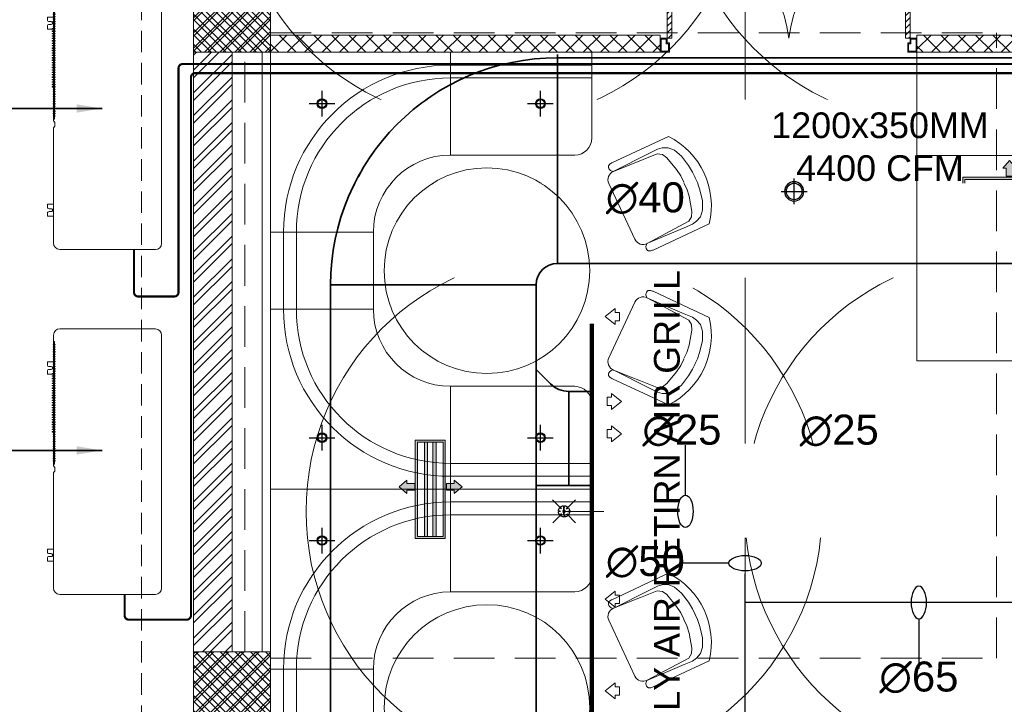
# Model space of a CAD drawing. Header units: inches. Extents: x 105152 to 158499, y 12149 to 30915.
# Tile 146 of 256: x 126132 to 126361, y 21279 to 21439. Entities that reach past the tile are written whole.
import ezdxf

# ---------------------------------------------------------------- set-up
doc = ezdxf.new("R2010")
doc.units = ezdxf.units.IN
doc.header["$MEASUREMENT"] = 0
doc.header["$PDMODE"] = 34
doc.linetypes.add('HIDDEN', pattern=[0.375, 0.25, -0.125])
doc.layers.add('15w led', color=7, linetype='Continuous', true_color=0xe600e6)
for name, color, linetype, lineweight in [('AC DUCT', 5, 'Continuous', 35), ('AR - PLAN', 251, 'Continuous', 5), ('BEAM', 173, 'Continuous', 5), ('COVERAGE ', 251, 'Continuous', 5), ('FIRE', 1, 'Continuous', 25), ('FIRE TEXT', 7, 'Continuous', 25), ('HVAC SERVICE', 1, 'Continuous', 35), ('HVAC TEXT PP', 104, 'Continuous', 20), ('PD_BRICK WALL_115', 134, 'Continuous', 30), ('PD_COLUMN', 2, 'Continuous', 60), ('PD_DOOR', 42, 'Continuous', 25), ('PD_ELEVATION_03', 80, 'Continuous', 25), ('PD_FURNITURE_LOOSE', 20, 'Continuous', 18), ('PD_HATCH', 45, 'Continuous', 9), ('PP-SPRINKLER PIPE', 1, 'Continuous', 0), ('SAG', 140, 'Continuous', 20), ('SH-SPRINKLAR', 1, 'Continuous', 0)]:
    doc.layers.add(name, color=color, linetype=linetype, lineweight=lineweight)
for name, color, linetype in [('AC REF. PIPE', 1, 'Continuous'), ('PD_DIMENSION', 101, 'Continuous'), ('PD_LIGHTING', 23, 'Continuous'), ('PP-HVAC ODU', 6, 'Continuous'), ('PP-SPRINKLER', 1, 'Continuous')]:
    doc.layers.add(name, color=color, linetype=linetype)
doc.styles.get("Standard").update_dxf_attribs({"font": 'arial.ttf', "height": 6})
doc.styles.add('text Ht 200mm', font='arial.ttf')
doc.dimstyles.new('ISO-10', dxfattribs={"dimtxt": 6, "dimasz": 0.5, "dimexe": 1.25, "dimexo": 0.625, "dimtad": 1, "dimtoh": 1, "dimdec": 1, "dimlunit": 4, "dimtxsty": 'Standard', "dimblk": 'ARCHTICK', "dimcen": 2.5, "dimclrt": 3, "dimadec": 0, "dimazin": 0, "dimtfac": 1, "dimtdec": 1, "dimtmove": 1, "dimatfit": 3, "dimfxl": 1, "dimarcsym": 0})
pattern_1 = [(45, (144327.2833, 25769.4912), (-1.767766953, 1.767766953), []), (135, (144327.2833, 25769.4912), (-1.767766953, -1.767766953), [])]

# ---------------------------------------------------------------- blocks, each defined once
blk = doc.blocks.new('PP-CEILING PENDANT')
at = {"layer": 'COVERAGE ', "color": 8, "lineweight": 5}
blk.add_circle((0, 0), 1700, dxfattribs=at)
at = {"layer": 'SH-SPRINKLAR', "lineweight": -3}
for p, q in [((-16.9, 17), (-75.6, 75.8)), ((17.2, 16.7), (75.4, 75)), ((-24, 0.1), (-37.4, -2.9)), ((-24, 0.8), (-37.3, 3.8)), ((-17.1, 16.7), (-28.7, 24.1)), ((-16.6, 17.3), (-23.9, 28.9)), ((-0.4, 24), (-3.4, 37.3)), ((-1.5, 8.9), (-1.5, 23.9)), ((0.6, 24), (3.5, 37.3)), ((1.5, 8.9), (1.5, 23.9)), ((16.8, 17.2), (24.1, 28.7)), ((17.6, 16.3), (29.1, 23.7)), ((23.9, -0.1), (37.4, 2.9)), ((-17.5, -16.3), (-76.5, -75.3)), ((-17.8, -16.1), (-29.3, -23.4)), ((-17.3, -16.6), (-24.7, -28.2)), ((-1.5, -23.9), (-4.5, -37.2)), ((-1.5, -23.9), (-1.5, -8.9)), ((-0.6, -24), (2.3, -37.4)), ((1.5, -23.9), (1.5, -8.9)), ((15.8, -18), (23.1, -29.5)), ((16.2, -17.7), (74.6, -76.1)), ((16.6, -17.3), (28.2, -24.7)), ((23.9, -1.3), (37.3, -4.2))]:
    blk.add_line(p, q, dxfattribs=at)
for centre, major_axis, start_param, end_param in [((0, 0), (26.5, 26.5), 1.657505, 2.255676), ((0, 0), (-26.5, 26.5), 5.588406, 6.189787), ((0, 0), (0.02, 8.87), 5.497787, 11.780972), ((0, 0), (0.02, 6.56), 5.497787, 11.780972), ((0, 23.4), (1.12, 1.12), 5.863873, 8.273293), ((0, 0), (-26.5, 26.5), 4.798644, 5.40368), ((0, 0), (26.5, 26.5), 5.57395, 6.180955), ((0, 0), (-26.5, 26.5), 0.862204, 1.45951), ((0, 0), (-26.5, 26.5), 1.637496, 2.236801), ((0, -23.4), (1.12, 1.12), 2.722281, 5.131701), ((0, 0), (-26.5, 26.5), 2.418515, 3.021492), ((0, 0), (26.5, 26.5), 4.778634, 5.384791)]:
    blk.add_ellipse(centre, major_axis=major_axis, ratio=1, start_param=start_param, end_param=end_param, dxfattribs=at)
blk = doc.blocks.new('PP-SP ARROW')
at = {"color": 3}
blk.add_line((-31.5, 0), (-128.7, 0), dxfattribs=at)
blk.add_ellipse((0, 0), major_axis=(-31.5, 0), ratio=0.476486, dxfattribs=at)
blk = doc.blocks.new('zw$BF43')
at = {"layer": 'PP-HVAC ODU', "lineweight": 13}
for p, q in [((0, 22.9), (0.4, 372.1)), ((23.3, 395), (444.9, 395)), ((444.9, 395), (450.9, 390.6)), ((450.9, 390.6), (463.4, 390.6)), ((463.4, 390.6), (470, 395)), ((470, 395), (947.5, 395)), ((970.4, 372.1), (970, 22.9)), ((947.1, 0), (22.9, 0))]:
    blk.add_line(p, q, dxfattribs=at)
for points in [[(138.6, 403.8, 1.000274), (149.2, 403.8), (149.2, 411.3, -0.414298), (154.9, 417.1), (166, 417.1), (166, 395), (121.7, 395), (121.7, 417.1), (132.8, 417.1, -0.414214), (138.6, 411.3), (138.6, 403.8)], [(805, 395), (805, 417.1), (816.1, 417.1, -0.414214), (821.8, 411.3), (821.8, 403.8)], [(821.8, 403.8, 1.000274), (832.4, 403.8), (832.4, 411.3, -0.414298), (838.2, 417.1), (849.2, 417.1), (849.2, 395)]]:
    blk.add_lwpolyline(points, format="xyb", dxfattribs=at)
for points in [[(488.7, 389.3), (487, 389.3), (487, 396.2), (488.7, 396.2)], [(497.5, 389.3), (495.9, 389.3), (495.9, 396.2), (497.5, 396.2)], [(506.4, 389.3), (504.7, 389.3), (504.7, 396.2), (506.4, 396.2)], [(515.2, 389.3), (513.6, 389.3), (513.6, 396.2), (515.2, 396.2)], [(524.1, 389.3), (522.4, 389.3), (522.4, 396.2), (524.1, 396.2)], [(532.9, 389.3), (531.3, 389.3), (531.3, 396.2), (532.9, 396.2)], [(541.8, 389.3), (540.1, 389.3), (540.1, 396.2), (541.8, 396.2)], [(550.6, 389.3), (549, 389.3), (549, 396.2), (550.6, 396.2)], [(559.5, 389.3), (557.8, 389.3), (557.8, 396.2), (559.5, 396.2)], [(568.3, 389.3), (566.7, 389.3), (566.7, 396.2), (568.3, 396.2)], [(577.2, 389.3), (575.5, 389.3), (575.5, 396.2), (577.2, 396.2)], [(586, 389.3), (584.4, 389.3), (584.4, 396.2), (586, 396.2)], [(594.9, 389.3), (593.2, 389.3), (593.2, 399.4), (594.9, 399.4)], [(603.7, 389.3), (602.1, 389.3), (602.1, 399.4), (603.7, 399.4)], [(612.6, 389.3), (610.9, 389.3), (610.9, 399.4), (612.6, 399.4)], [(621.4, 389.3), (619.8, 389.3), (619.8, 399.4), (621.4, 399.4)], [(630.3, 389.3), (628.6, 389.3), (628.6, 399.4), (630.3, 399.4)], [(639.1, 389.3), (637.5, 389.3), (637.5, 399.4), (639.1, 399.4)], [(648, 389.3), (646.3, 389.3), (646.3, 399.4), (648, 399.4)], [(656.8, 389.3), (655.2, 389.3), (655.2, 399.4), (656.8, 399.4)], [(665.7, 389.3), (664, 389.3), (664, 399.4), (665.7, 399.4)], [(674.5, 389.3), (672.9, 389.3), (672.9, 399.4), (674.5, 399.4)], [(683.4, 389.3), (681.7, 389.3), (681.7, 399.4), (683.4, 399.4)], [(692.3, 389.3), (690.6, 389.3), (690.6, 399.4), (692.3, 399.4)], [(701.1, 389.3), (699.4, 389.3), (699.4, 399.4), (701.1, 399.4)], [(710, 389.3), (708.3, 389.3), (708.3, 399.4), (710, 399.4)], [(718.8, 389.3), (717.1, 389.3), (717.1, 399.4), (718.8, 399.4)], [(727.7, 389.3), (726, 389.3), (726, 399.4), (727.7, 399.4)], [(736.5, 389.3), (734.8, 389.3), (734.8, 399.4), (736.5, 399.4)], [(745.4, 389.3), (743.7, 389.3), (743.7, 399.4), (745.4, 399.4)], [(754.2, 389.3), (752.5, 389.3), (752.5, 399.4), (754.2, 399.4)], [(763.1, 389.3), (761.4, 389.3), (761.4, 399.4), (763.1, 399.4)], [(771.9, 389.3), (770.2, 389.3), (770.2, 399.4), (771.9, 399.4)], [(780.8, 389.3), (779.1, 389.3), (779.1, 399.4), (780.8, 399.4)], [(789.6, 389.3), (787.9, 389.3), (787.9, 399.4), (789.6, 399.4)], [(798.5, 389.3), (796.8, 389.3), (796.8, 399.4), (798.5, 399.4)], [(807.3, 389.3), (805.6, 389.3), (805.6, 399.4), (807.3, 399.4)], [(816.2, 389.3), (814.5, 389.3), (814.5, 396.2), (816.2, 396.2)], [(825, 389.3), (823.3, 389.3), (823.3, 396.2), (825, 396.2)], [(833.9, 389.3), (832.2, 389.3), (832.2, 396.2), (833.9, 396.2)], [(842.7, 389.3), (841, 389.3), (841, 396.2), (842.7, 396.2)], [(851.6, 389.3), (849.9, 389.3), (849.9, 396.2), (851.6, 396.2)], [(860.4, 389.3), (858.8, 389.3), (858.8, 396.2), (860.4, 396.2)], [(869.3, 389.3), (867.6, 389.3), (867.6, 396.2), (869.3, 396.2)], [(878.1, 389.3), (876.5, 389.3), (876.5, 396.2), (878.1, 396.2)], [(887, 389.3), (885.3, 389.3), (885.3, 396.2), (887, 396.2)], [(895.8, 389.3), (894.1, 389.3), (894.1, 396.2), (895.8, 396.2)], [(904.7, 389.3), (903, 389.3), (903, 396.2), (904.7, 396.2)], [(913.5, 389.3), (911.9, 389.3), (911.9, 396.2), (913.5, 396.2)]]:
    blk.add_lwpolyline(points, close=True, dxfattribs=at)
blk.add_lwpolyline([(923.3, 391.5), (477.2, 391.5, -0.994454), (477.2, 393.8), (923.3, 393.8, -0.993678)], format="xyb", close=True, dxfattribs=at)
for centre, start, end in [((23.3, 372.1), 90, 179.857), ((947.5, 372.1), 0, 90), ((22.9, 22.9), 180, 270), ((947.1, 22.9), 270, 0)]:
    blk.add_arc(centre, 22.9, start, end, dxfattribs=at)
blk = doc.blocks.new('_ArchTick')
at = {"color": 0, "linetype": 'ByBlock', "const_width": 0.15}
blk.add_lwpolyline([(-0.5, -0.5), (0.5, 0.5)], dxfattribs=at)
blk = doc.blocks.new('zw$AA05')
at = {"layer": 'SAG'}
for p, q in [((-2.44, 0), (-1.23, 1.03)), ((-2.44, 0), (-1.23, -1.03)), ((-1.23, 1.03), (-1.23, 0.5)), ((-1.23, 0.5), (0, 0.5)), ((0, 0.5), (0, 0)), ((0, -0.5), (0, 0)), ((-1.23, -1.03), (-1.23, -0.5)), ((-1.23, -0.5), (0, -0.5))]:
    blk.add_line(p, q, dxfattribs=at)
blk = doc.blocks.new('zw$8A54')
at = {"layer": 'SAG'}
h = blk.add_hatch(color=256, dxfattribs=at)
h.dxf.hatch_style = 1
h.paths.add_polyline_path([(-4.13, 11.5), (-4.13, -11.5), (2.87, -11.5), (2.87, 11.5)])
h.paths.add_polyline_path([(-3.63, 11), (-3.63, -11), (2.37, -11), (2.37, 11)], flags=16)
h = blk.add_hatch(color=256, dxfattribs=at)
h.dxf.hatch_style = 1
h.paths.add_polyline_path([(-0.01, -11), (-0.01, 11), (0.74, 11), (0.74, -11)])
h.paths.add_polyline_path([(-2.01, -11), (-2.01, 11), (-1.25, 11), (-1.25, -11)])
h = blk.add_hatch(color=256, dxfattribs=at)
h.dxf.hatch_style = 1
h.paths.add_polyline_path([(-7.91, 0.6), (-6.1, -0.94), (-6.1, -0.14), (-4.26, -0.14), (-4.26, 0.6), (-4.26, 1.35), (-6.1, 1.35), (-6.1, 2.14)])
h = blk.add_hatch(color=256, dxfattribs=at)
h.dxf.hatch_style = 1
h.paths.add_polyline_path([(3.13, 1.35), (3.13, 0.6), (3.13, -0.14), (4.97, -0.14), (4.97, -0.94), (6.78, 0.6), (4.97, 2.14), (4.97, 1.35)])
at = {"color": 1}
for points in [[(-4.13, 11.5), (2.87, 11.5), (2.87, -11.5), (-4.13, -11.5)], [(2.37, -11), (-3.63, -11), (-3.63, 11), (2.37, 11)], [(-2.01, 11), (-1.25, 11), (-1.25, -11), (-2.01, -11)], [(0.74, 11), (0, 11), (0, -11), (0.74, -11)]]:
    blk.add_lwpolyline(points, close=True, dxfattribs=at)
for points in [[(-2.01, 11), (-1.25, 11), (-1.25, -11), (-2.01, -11)], [(-0.01, 11), (0.74, 11), (0.74, -11), (-0.01, -11)]]:
    blk.add_lwpolyline(points, close=True)
at = {"layer": 'SAG'}
for points in [[(-4.13, 11.5), (2.87, 11.5), (2.87, -11.5), (-4.13, -11.5)], [(-3.63, 11), (2.37, 11), (2.37, -11), (-3.63, -11)]]:
    blk.add_lwpolyline(points, close=True, dxfattribs=at)
for points in [[(-2.12, -11), (-3.63, -11), (-3.63, 11), (-2.12, 11)], [(-1.22, 11), (0, 11)], [(1.1, 11), (2.37, 11), (2.37, -11), (1.1, -11)], [(0, -11), (-1.22, -11)]]:
    blk.add_lwpolyline(points, dxfattribs=at)
at = {"layer": 'SAG', "yscale": 1.5, "zscale": 1.5}
for p, xscale in [((-4.26, 0.6), 1.5), ((3.13, 0.6), -1.5)]:
    blk.add_blockref('zw$AA05', p, dxfattribs=dict(at, xscale=xscale))
blk = doc.blocks.new('zw$C36')
at = {"layer": 'SAG'}
for p, q in [((-2.24, 0), (-0.7, 1.24)), ((-2.24, 0), (-0.7, -1.24)), ((-2.24, 0), (-0.7, -1.24)), ((-0.7, 1.24), (-0.7, 0.65)), ((-0.7, 0.65), (0, 0.65)), ((0, 0.65), (0, 0)), ((0, -0.65), (0, 0)), ((-0.7, -1.24), (-0.7, -0.65)), ((-0.7, -0.65), (0, -0.65))]:
    blk.add_line(p, q, dxfattribs=at)
blk = doc.blocks.new('ight 18w')
at = {"lineweight": 25}
for p, q in [((0, 6), (0, -6)), ((6, 0), (-6, 0))]:
    blk.add_line(p, q, dxfattribs=at)
for radius in [4.5, 3.75]:
    blk.add_circle((0, 0), radius, dxfattribs=at)
blk = doc.blocks.new('GFHFGSDF')
at = {"lineweight": 25}
for p, q in [((0, -3), (0, 3)), ((-3, 0), (3, 0))]:
    blk.add_line(p, q, dxfattribs=at)
for radius in [1.12, 0.938]:
    blk.add_circle((0, 0), radius, dxfattribs=at)
blk = doc.blocks.new('FF. ELE')
at = {"layer": '15w led', "color": 2, "xscale": -0.5, "yscale": 0.5, "zscale": 0.5, "rotation": 89.99999999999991}
blk.add_blockref('ight 18w', (110.25, 714), dxfattribs=at)
at = {"layer": 'PD_LIGHTING', "color": 2}
for p in [(0, 734.5), (51, 734.5), (0, 656.5), (51, 656.5), (0, 632.5), (51, 632.5)]:
    blk.add_blockref('GFHFGSDF', p, dxfattribs=at)
blk = doc.blocks.new('door')
at = {"lineweight": 5}
h = blk.add_hatch(dxfattribs=at)
h.set_pattern_fill('ANSI31', color=251, scale=10, style=0)
h.set_pattern_definition([(45, (10752.127, -6120.4824), (-0.883883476, 0.883883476), [])])
edge = h.paths.add_edge_path()
edge.add_arc((-14403.84, -18781.42), 31.42, 180, 182.3452)
edge.add_line((-14435.23, -18782.7), (-14403.84, -18782.7))
edge.add_line((-14403.84, -18782.7), (-14403.84, -18781.42))
edge.add_line((-14403.84, -18781.42), (-14435.26, -18781.42))
h = blk.add_hatch(dxfattribs=at)
h.set_pattern_fill('ANSI31', color=251, scale=10, style=0)
h.set_pattern_definition([(45, (10752.127, -6123.4768), (-0.883883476, 0.883883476), [])])
edge = h.paths.add_edge_path()
edge.add_arc((-14403.84, -18848.7), 31.42, 177.6548, 180, ccw=False)
edge.add_line((-14435.23, -18847.41), (-14403.84, -18847.41))
edge.add_line((-14403.84, -18847.41), (-14403.84, -18848.7))
edge.add_line((-14403.84, -18848.7), (-14435.26, -18848.7))
at = {"color": 251, "lineweight": 5}
for p, q in [((-14403.84, -18781.42), (-14435.26, -18781.42)), ((-14403.84, -18780.13), (-14403.84, -18782.7)), ((-14403.84, -18782.7), (-14435.23, -18782.7)), ((-14403.84, -18847.41), (-14435.23, -18847.41)), ((-14403.84, -18849.98), (-14403.84, -18847.41)), ((-14403.84, -18848.7), (-14435.26, -18848.7))]:
    blk.add_line(p, q, dxfattribs=at)
for points in [[(-14399.98, -18782.06), (-14399.98, -18779.49), (-14403.84, -18779.49), (-14403.84, -18781.42), (-14402.55, -18781.42), (-14402.55, -18782.06), (-14399.98, -18782.06)], [(-14399.98, -18848.05), (-14399.98, -18850.62), (-14403.84, -18850.62), (-14403.84, -18848.7), (-14402.55, -18848.7), (-14402.55, -18848.05), (-14399.98, -18848.05)]]:
    blk.add_lwpolyline(points, dxfattribs=at)
for points in [[(-14400.24, -18781.8), (-14400.24, -18779.74), (-14403.58, -18779.74), (-14403.58, -18781.16), (-14402.3, -18781.16), (-14402.3, -18781.8)], [(-14400.24, -18848.31), (-14400.24, -18850.37), (-14403.58, -18850.37), (-14403.58, -18848.95), (-14402.3, -18848.95), (-14402.3, -18848.31)]]:
    blk.add_lwpolyline(points, close=True, dxfattribs=at)
for centre, radius, start, end in [((-14399.51, -18779.61), 35.79, 182.8848, 263.0539), ((-14399.87, -18850.35), 35.42, 96.4258, 177.3294)]:
    blk.add_arc(centre, radius, start, end, dxfattribs=at)
blk = doc.blocks.new('A$C57124B3B')
at = {"color": 251, "lineweight": 5}
for p, q in [((664.8, 108.7), (664.8, 505.8)), ((45.6, 504.4), (45.6, 108.7))]:
    blk.add_line(p, q, dxfattribs=at)
blk.add_lwpolyline([(353.4, 143.9), (309.5, 143.9), (260.3, 150.9), (165.5, 175.5), (135.6, 193), (116.3, 221.1), (100.2, 522.3, -0.429937), (157.5, 582.7), (552.9, 582.7, -0.429937), (610.2, 522.3), (594.1, 221.1), (574.7, 193), (544.9, 175.5), (450, 150.9), (400.9, 143.9), (356.9, 143.9)], format="xyb", dxfattribs=at)
for points in [[(100.1, 525.3), (95.1, 530.4), (90.5, 534.4), (86, 537.4), (81.9, 539.5), (78.1, 540.8), (74.6, 541.6), (71.3, 541.8), (68.3, 541.7), (65.6, 541.4), (63.1, 540.9), (60.9, 540.1), (58.9, 539.2), (57, 538), (55.4, 536.7), (53.9, 535.2), (52.5, 533.5), (51.2, 531.6), (50.1, 529.3), (49, 526.2), (47.9, 521.9), (47, 516.3), (46.1, 509.1), (45.8, 505.8)], [(100.1, 525.3), (91.7, 265), (90, 207.1), (95.2, 175.5), (111, 140.4), (142.7, 110.5), (197.1, 85.9), (269.1, 70.1), (318.3, 64.9), (356.9, 64.9)], [(610.4, 525.3), (618.8, 265), (620.6, 207.1), (615.3, 175.5), (599.5, 140.4), (567.9, 110.5), (513.4, 85.9), (441.4, 70.1), (392.2, 64.9), (353.6, 64.9)], [(610.4, 525.3), (615.4, 530.4), (620.1, 534.4), (624.5, 537.4), (628.6, 539.5), (632.4, 540.8), (636, 541.6), (639.2, 541.8), (642.2, 541.7), (644.9, 541.4), (647.4, 540.9), (649.6, 540.1), (651.7, 539.2), (653.5, 538), (655.1, 536.7), (656.6, 535.2), (658, 533.5), (659.3, 531.6), (660.5, 529.3), (661.5, 526.2), (662.6, 521.9), (663.5, 516.3), (664.4, 509.1), (664.8, 505.8)]]:
    blk.add_lwpolyline(points, dxfattribs=at)
blk.add_arc((355.2, 498.7), 498, 231.56297, 308.43703, dxfattribs=at)
blk = doc.blocks.new('FIXEDSEATING012')
at = {"color": 251, "lineweight": 5}
for p, q in [((0, 0), (0, -102)), ((75, 0), (0, 0)), ((42, -24), (42, 0)), ((75, -3), (75, 0)), ((75, -3), (42, -3)), ((75, -20), (75, -3)), ((42, -6), (75, -6)), ((42, -24), (71, -24)), ((24, -42), (0, -42)), ((3, -42), (3, -60)), ((6, -42), (6, -60)), ((24, -42), (24, -60)), ((24, -60), (0, -60)), ((42, -78), (71, -78)), ((42, -78), (42, -102)), ((75, -102), (75, -82)), ((42, -96), (75, -96)), ((75, -99), (42, -99)), ((75, -102), (0, -102))]:
    blk.add_line(p, q, dxfattribs=at)
blk.add_circle((50.51, -51), 24, dxfattribs=at)
for centre, radius, start, end in [((42, -42), 39, 90, 180), ((42, -42), 36, 90, 180), ((71, -20), 4, 270, 0), ((42, -42), 18, 90, 180), ((42, -60), 39, 180, 270), ((42, -60), 36, 180, 270), ((42, -60), 18, 180, 270), ((71, -82), 4, 0, 90)]:
    blk.add_arc(centre, radius, start, end, dxfattribs=at)
at = {"color": 251, "extrusion": (0, 0, -1), "yscale": 0.03640297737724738, "zscale": -0.03640297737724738}
for p, xscale, rotation in [((-95.77, -16.47), 0.03640297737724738, 245), ((-95.77, -85.53), -0.03640297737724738, 295)]:
    blk.add_blockref('A$C57124B3B', p, dxfattribs=dict(at, xscale=xscale, rotation=rotation))
blk = doc.blocks.new('*D642')
at = {"layer": 'Defpoints', "color": 0}
for p in [(-1107, -9), (-1128.13, -939), (-1107, -939)]:
    blk.add_point(p, dxfattribs=at)
at = {"layer": 'PD_DIMENSION', "color": 0, "linetype": 'HIDDEN', "lineweight": -2, "ltscale": 20}
for p, q in [((-1107.62, -9), (-1129.38, -9)), ((-1128.13, -9), (-1128.13, -939)), ((-1107.62, -939), (-1129.38, -939))]:
    blk.add_line(p, q, dxfattribs=at)
at = {"layer": 'PD_DIMENSION', "color": 0, "lineweight": -2, "xscale": 0.5, "yscale": 0.5, "zscale": 0.5}
for p, rotation in [((-1128.13, -9), 90), ((-1128.13, -939), 270)]:
    blk.add_blockref('_ArchTick', p, dxfattribs=dict(at, rotation=rotation))
at = {"layer": 'PD_DIMENSION', "color": 3, "lineweight": 5, "insert": (-1131.82, -474), "char_height": 6, "attachment_point": 5, "rotation": 90}
blk.add_mtext('77\'-6"', dxfattribs=at)
blk = doc.blocks.new('columns2')
at = {"layer": 'PD_HATCH', "lineweight": 5}
h = blk.add_hatch(dxfattribs=at)
h.set_pattern_fill('ANSI37', color=173, scale=20)
h.paths.add_polyline_path([(387, -250), (387, -268), (369, -268), (369, -250)])
h.paths.add_polyline_path([(18, 0), (18, -15), (0, -15), (0, 0)])
h.paths.add_polyline_path([(18, -828), (18, -813), (0, -813), (0, -828)])
h.paths.add_polyline_path([(201, -870), (186, -870), (186, -888), (201, -888)])
h.paths.add_polyline_path([(570, -870), (555, -870), (555, -888), (570, -888)])
h.paths.add_polyline_path([(754.5, -870), (739.5, -870), (739.5, -888), (754.5, -888)])
h.paths.add_polyline_path([(934.5, -870), (919.5, -870), (919.5, -888), (934.5, -888)])
h.paths.add_polyline_path([(385.5, -870), (370.5, -870), (370.5, -888), (385.5, -888)])
h.paths.add_polyline_path([(201, 42), (186, 42), (186, 60), (201, 60)])
h.paths.add_polyline_path([(387, -578), (387, -560), (369, -560), (369, -578)])
h.paths.add_polyline_path([(1116, -731.5), (1116, -716.5), (1098, -716.5), (1098, -731.5)])
h.paths.add_polyline_path([(1116, -111.5), (1116, -96.5), (1098, -96.5), (1098, -111.5)])
h.paths.add_polyline_path([(1116, -561.5), (1116, -576.5), (1098, -576.5), (1098, -561.5)])
h.paths.add_polyline_path([(1116, -251.5), (1116, -266.5), (1098, -266.5), (1098, -251.5)])
h.paths.add_polyline_path([(0, -731.5), (0, -716.5), (18, -716.5), (18, -731.5)])
h.paths.add_polyline_path([(0, -111.5), (0, -96.5), (18, -96.5), (18, -111.5)])
h.paths.add_polyline_path([(0, -406.5), (0, -421.5), (18, -421.5), (18, -406.5)])
h.paths.add_polyline_path([(0, -561.5), (0, -576.5), (18, -576.5), (18, -561.5)])
h.paths.add_polyline_path([(0, -251.5), (0, -266.5), (18, -266.5), (18, -251.5)])
h.paths.add_polyline_path([(993, -111.5), (993, -99.5), (984, -99.5), (984, -111.5)])
h.paths.add_polyline_path([(993, -189.5), (993, -201.5), (984, -201.5), (984, -189.5)])
h.paths.add_polyline_path([(903, -111.5), (903, -99.5), (912, -99.5), (912, -111.5)])
h.paths.add_polyline_path([(903, -189.5), (903, -201.5), (912, -201.5), (912, -189.5)])
h.paths.add_polyline_path([(75, -870), (60, -870), (60, -888), (75, -888)])
h.paths.add_polyline_path([(1116, -870), (1101, -870), (1101, -888), (1116, -888)])
h.paths.add_polyline_path([(75, 42), (60, 42), (60, 60), (75, 60)])
h.paths.add_polyline_path([(570, 42), (555, 42), (555, 60), (570, 60)])
h.paths.add_polyline_path([(754.5, 42), (739.5, 42), (739.5, 60), (754.5, 60)])
h.paths.add_polyline_path([(934.5, 42), (919.5, 42), (919.5, 60), (934.5, 60)])
h.paths.add_polyline_path([(385.5, 42), (370.5, 42), (370.5, 60), (385.5, 60)])
h.paths.add_polyline_path([(1116, 42), (1101, 42), (1101, 60), (1116, 60)])
h.paths.add_polyline_path([(738, -250), (738, -268), (756, -268), (756, -250)])
h.paths.add_polyline_path([(756, -578), (756, -560), (738, -560), (738, -578)])
at = {"layer": 'PD_COLUMN', "color": 173, "lineweight": 5}
for points in [[(0, -111.5), (0, -96.5), (18, -96.5), (18, -111.5)], [(0, -251.5), (0, -266.5), (18, -266.5), (18, -251.5)]]:
    blk.add_lwpolyline(points, close=True, dxfattribs=at)
at = {"layer": 'PD_HATCH', "color": 173, "linetype": 'HIDDEN', "lineweight": 5, "ltscale": 38}
for p, q in [((18, -107), (187.5, -107)), ((187.5, -253), (187.5, -107)), ((0, -251.5), (0, -111.5)), ((12, -251.5), (12, -111.5)), ((18, -253), (187.5, -253))]:
    blk.add_line(p, q, dxfattribs=at)
blk = doc.blocks.new('HVAC SERVICE')
at = {"layer": 'AC DUCT'}
for p, q in [((85.14, -172.79), (205.51, -172.79)), ((32.01, -225.79), (32.01, -414.25)), ((80.01, -225.79), (32.01, -225.79)), ((80.01, -225.79), (80.01, -414.25)), ((83.38, -248.93), (80.01, -245.56)), ((87.62, -250.69), (93, -250.69)), ((87.62, -250.69), (87.62, -272.69)), ((93, -272.69), (93, -250.69)), ((80.01, -272.69), (93, -272.69))]:
    blk.add_line(p, q, dxfattribs=at)
blk.add_arc((87.62, -244.69), 6, 225, 270, dxfattribs=at)
at = {"layer": 'AC REF. PIPE', "const_width": 0.5, "flags": 128}
blk.add_lwpolyline([(338.78, -391.54), (338.78, -362.67, -0.456362), (342.81, -357.67), (361.81, -357.67, 0.414214), (366.81, -352.67), (366.81, -295.7), (366.81, -179.24, 0.414214), (361.81, -174.24), (-2.51, -174.24, 0.414214), (-3.51, -175.24), (-3.51, -227.53, -0.414214), (-4.51, -228.53), (-12.91, -228.53, -0.414214), (-13.91, -227.53), (-13.91, -217.56)], format="xyb", dxfattribs=at)
at = {"layer": 'AC REF. PIPE', "flags": 128}
blk.add_lwpolyline([(-16.1, -298.09, 0.5, 0.5, 0), (-16.1, -302.98, 0.5, 0.5, 0.414214), (-15.1, -303.98, 0.5, 0.5, 0), (-1.6, -303.98, 0.5, 0.5, 0.414214), (-0.6, -302.98, 0.5, 0.5, 0), (-0.6, -177.37, 0.5, 0.5, -0.414214), (0.4, -176.37, 0.5, 0.5, 0), (319.24, -176.37, 0.5, 0.543, -0.033601), (319.91, -176.41, 0.5, 0.543, -0.033601)], format="xyseb", dxfattribs=at)
at = {"layer": 'SAG', "const_width": 1}
for points in [[(93, -431.5), (93, -234.87)], [(93, -283.01), (93, -261.01)]]:
    blk.add_lwpolyline(points, dxfattribs=at)
at = {"layer": 'PP-HVAC ODU', "lineweight": 13, "xscale": 0.06393389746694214, "yscale": 0.06393389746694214, "zscale": 0.06393389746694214, "rotation": 90}
for p in [(-7.45, -217.57), (-7.45, -298.1)]:
    blk.add_blockref('zw$BF43', p, dxfattribs=at)
at = {"layer": 'SAG', "yscale": 1.5, "zscale": 1.5}
for p, xscale in [((99.47, -233.22), 1.5), ((96.56, -253.02), -1.5), ((96.56, -260.57), -1.5), ((96.56, -268.09), -1.5), ((99.47, -299.22), 1.5), ((99.47, -320.61), 1.5)]:
    blk.add_blockref('zw$C36', p, dxfattribs=dict(at, xscale=xscale))
at = {"layer": 'SAG'}
blk.add_blockref('zw$8A54', (55.91, -273.56), dxfattribs=at)
at = {"layer": 'HVAC TEXT PP'}
for points in [[(-21.33, -184.63), (-82.48, -184.63)], [(-21.33, -264.47), (-82.48, -264.47)]]:
    blk.add_leader(points, dimstyle='ISO-10', override={"dimasz": 6, "dimtad": 0}, dxfattribs=at)
at = {"layer": 'HVAC TEXT PP', "char_height": 6, "width": 237.4875, "attachment_point": 1, "bg_fill": 2}
for s, insert in [('\\pxqc;1200x350MM\\P4400 CFM ', (41.55, -185.55)), ('\\pxqr;800 CFM \\PF.A.D', (98.87, -265.87))]:
    blk.add_mtext(s, dxfattribs=dict(at, insert=insert))
at = {"layer": 'SAG', "rotation": 90}
blk.add_blockref('zw$8A54', (191.12, -203.56), dxfattribs=at)
at = {"layer": 'HVAC TEXT PP', "insert": (34.07, -205.13), "char_height": 6, "width": 237.4875, "attachment_point": 1, "bg_fill": 2}
blk.add_mtext('\\pxqr;LIQUID 15.8\\PSUCTION :-28.5 ', dxfattribs=at)
at = {"layer": 'AC DUCT'}
for p, q in [((85.01, -220.79), (85.01, -172.06)), ((96.58, -220.79), (85.01, -220.79))]:
    blk.add_line(p, q, dxfattribs=at)
for radius in [53, 5]:
    blk.add_arc((85.01, -225.79), radius, 90, 180, dxfattribs=at)
at = {"layer": 'HVAC TEXT PP', "insert": (107.52, -459.83), "char_height": 6, "width": 237.4875, "attachment_point": 1, "rotation": 90, "bg_fill": 2}
blk.add_mtext('\\pxqr;150 MM WIDE SUPPLY AIR RETIRN AIR GRILL', dxfattribs=at)
at = {"layer": 'AC DUCT'}
blk.add_line((85.14, -220.79), (205.51, -220.79), dxfattribs=at)
blk = doc.blocks.new('FIRST FLOOR PLAN 0')
at = {"layer": 'PD_HATCH', "lineweight": 5}
h = blk.add_hatch(dxfattribs=at)
h.set_pattern_fill('ANSI32', color=251, scale=10)
h.set_pattern_definition([(45, (-1110.15, -834.2493), (-2.65165, 2.65165), []), (45, (-1108.3824, -834.2493), (-2.65165, 2.65165), [])])
h.paths.add_polyline_path([(-1107, -791.5), (-1116, -791.5), (-1116, -873), (-1107, -873)])
h.paths.add_polyline_path([(-745.5, -939), (-915, -939), (-915, -948), (-745.5, -948)])
h.paths.add_polyline_path([(-561, -939), (-730.5, -939), (-730.5, -948), (-561, -948)])
h.paths.add_polyline_path([(-1107, -75), (-1116, -75), (-1116, -156.5), (-1107, -156.5)])
h.paths.add_polyline_path([(-1107, -171.5), (-1116, -171.5), (-1116, -311.5), (-1107, -311.5)])
h.paths.add_polyline_path([(-1107, -326.5), (-1116, -326.5), (-1116, -466.5), (-1107, -466.5)])
h.paths.add_polyline_path([(-1107, -481.5), (-1116, -481.5), (-1116, -621.5), (-1107, -621.5)])
h.paths.add_polyline_path([(-1107, -636.5), (-1116, -636.5), (-1116, -776.5), (-1107, -776.5)])
h.paths.add_polyline_path([(-15, 0), (-181.5, 0), (-181.5, -9), (-15, -9)])
h.paths.add_polyline_path([(-196.5, 0), (-361.5, 0), (-361.5, -9), (-196.5, -9)])
h.paths.add_polyline_path([(-376.5, 0), (-546, 0), (-546, -9), (-376.5, -9)])
h.paths.add_polyline_path([(-561, 0), (-730.5, 0), (-730.5, -9), (-561, -9)])
h.paths.add_polyline_path([(-930, 0), (-1041, 0), (-1041, -9), (-930, -9)])
h.paths.add_polyline_path([(-1056, 0), (-1116, 0), (-1116, -60), (-1107, -60), (-1107, -9), (-1056, -9)])
h.paths.add_polyline_path([(-1107, -888), (-1116, -888), (-1116, -948), (-1056, -948), (-1056, -939), (-1107, -939)])
h.paths.add_polyline_path([(-930, -939), (-1041, -939), (-1041, -948), (-930, -948)])
h.paths.add_polyline_path([(-521.25, -939), (-546, -939), (-546, -948), (-521.25, -948)])
h.paths.add_polyline_path([(-376.5, -939), (-401.25, -939), (-401.25, -948), (-376.5, -948)])
h.paths.add_polyline_path([(-339, -939), (-361.5, -939), (-361.5, -948), (-339, -948)])
h.paths.add_polyline_path([(-196.5, -939), (-219, -939), (-219, -948), (-196.5, -948)])
h.paths.add_polyline_path([(-159, -939), (-181.5, -939), (-181.5, -948), (-159, -948)])
h.paths.add_polyline_path([(-15, -939), (-39, -939), (-39, -948), (-15, -948)])
h.paths.add_polyline_path([(0, -930), (-9, -930)])
h.paths.add_polyline_path([(0, -791.5), (-9, -791.5), (-9, -930), (0, -930)])
h.paths.add_polyline_path([(0, -636.5), (-9, -636.5), (-9, -776.5), (0, -776.5)])
h.paths.add_polyline_path([(0, -326.5), (-9, -326.5), (-9, -621.5), (0, -621.5)])
h.paths.add_polyline_path([(0, -18), (-9, -18), (-9, -156.5), (0, -156.5)])
h.paths.add_polyline_path([(-18, -159.5), (-123, -159.5), (-123, -168.5), (-18, -168.5)])
h.paths.add_polyline_path([(-123, -171.5), (-132, -171.5), (-132, -249.5), (-123, -249.5)])
h.paths.add_polyline_path([(-132, -159.5), (-204, -159.5), (-204, -168.5), (-132, -168.5)])
h.paths.add_polyline_path([(-204, -171.5), (-213, -171.5), (-213, -249.5), (-204, -249.5)])
h.paths.add_polyline_path([(-213, -159.5), (-294, -159.5), (-294, -261.5), (-267, -261.5), (-267, -252.5), (-285, -252.5), (-285, -168.5), (-213, -168.5)])
h.paths.add_polyline_path([(-213, -252.5), (-231, -252.5), (-231, -261.5), (-213, -261.5)], flags=17)
h.paths.add_polyline_path([(-186, -252.5), (-204, -252.5), (-204, -261.5), (-186, -261.5)])
h.paths.add_polyline_path([(-132, -252.5), (-150, -252.5), (-150, -261.5), (-132, -261.5)])
h.paths.add_polyline_path([(-123, -261.5), (-132, -261.5), (-132, -324.5), (-123, -324.5)])
h.paths.add_polyline_path([(0, -310.5), (-9, -310.5), (-9, -311.5), (0, -311.5)])
h.paths.add_polyline_path([(0, -171.5), (-9, -171.5), (-9, -190.5), (0, -190.5)])
h.paths.add_polyline_path([(-878.25, -9), (-878.25, 0), (-915, 0), (-915, -9)])
h.paths.add_polyline_path([(-782.25, 0), (-782.25, -9), (-745.5, -9), (-745.5, 0)])
h = blk.add_hatch(dxfattribs=at)
h.set_pattern_fill('ANSI37', color=251, scale=20)
h.set_pattern_definition(pattern_1)
h.paths.add_polyline_path([(-1116, -171.5), (-1116, -156.5), (-1098, -156.5), (-1098, -171.5)])
h = blk.add_hatch(dxfattribs=at)
h.set_pattern_fill('ANSI37', color=251, scale=23)
h.set_pattern_definition([(45, (-131783.9912, -18352.4268), (-2.032931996, 2.032931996), []), (135, (-131783.9912, -18352.4268), (-2.032931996, -2.032931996), [])])
h.paths.add_polyline_path([(-1007.01, -167.5), (-1098, -167.5), (-1098, -171.5), (-1007.01, -171.5)])
h.paths.add_polyline_path([(-857.05, -171.5), (-857.05, -167.5), (-947.07, -167.5), (-947.07, -171.5)])
h = blk.add_hatch(dxfattribs=at)
h.set_pattern_fill('ANSI37', color=251, scale=20)
h.set_pattern_definition(pattern_1)
h.paths.add_polyline_path([(-1116, -311.5), (-1116, -326.5), (-1098, -326.5), (-1098, -311.5)])
at = {"layer": 'PD_BRICK WALL_115', "color": 251, "lineweight": 5}
for p, q in [((-1116, -311.5), (-1116, -171.5)), ((-1107, -171.5), (-1107, -311.5))]:
    blk.add_line(p, q, dxfattribs=at)
at = {"layer": 'PD_COLUMN', "color": 251, "lineweight": 5}
for points in [[(-1116, -171.5), (-1116, -156.5), (-1098, -156.5), (-1098, -171.5)], [(-1116, -311.5), (-1116, -326.5), (-1098, -326.5), (-1098, -311.5)]]:
    blk.add_lwpolyline(points, close=True, dxfattribs=at)
at = {"layer": 'PD_ELEVATION_03', "color": 251, "lineweight": 5}
for points in [[(-1098, -167.5), (-1007.02, -167.5), (-1007.02, -171.5), (-1098, -171.5)], [(-947.08, -171.5), (-857.05, -171.5), (-857.05, -167.5), (-947.08, -167.5)], [(-1100, -171.5), (-1100, -311.5), (-1098, -311.5), (-1098, -171.5)]]:
    blk.add_lwpolyline(points, close=True, dxfattribs=at)
at = {"layer": 'PD_FURNITURE_LOOSE', "color": 251, "lineweight": 5}
for p, q in [((-947.08, -171.5), (-947.08, -195.58)), ((-828.55, -195.58), (-947.08, -195.58)), ((-1098, -229), (-1098, -211))]:
    blk.add_line(p, q, dxfattribs=at)
blk.add_lwpolyline([(-923.08, -195.58), (-923.08, -243.58), (-947.08, -243.58), (-947.08, -195.58)], close=True, dxfattribs=at)
at = {"layer": 'PD_DOOR', "color": 251, "ltscale": 25, "xscale": -0.842675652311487, "yscale": 0.842675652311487, "zscale": 0.842675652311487, "rotation": 89.99999999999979}
blk.add_blockref('door', (-16832.04, -12306.01), dxfattribs=at)
at = {"layer": 'PD_FURNITURE_LOOSE', "color": 251}
for p in [(-1098, -171.5), (-1098, -273.5)]:
    blk.add_blockref('FIXEDSEATING012', p, dxfattribs=at)
at = {"layer": 'PD_DIMENSION', "color": 251, "lineweight": 5, "ltscale": 20}
dim = blk.add_linear_dim(base=(-1128.13, -939), p1=(-1107, -9), p2=(-1107, -939), angle=90, dimstyle='ISO-10', override={"dimfxl": 25.4, "dimfxlon": 1, "dimarcsym": 1}, dxfattribs=at)
dim.commit()
dim.dimension.update_dxf_attribs({"geometry": '*D642', "text_midpoint": (-1131.82, -474)})

msp = doc.modelspace()

# ---------------------------------------------------------------- linework, layer by layer
at = {"layer": 'FIRE'}
for p, q in [((126300.96, 20713.37, 0), (126300.96, 21309.25, 0)), ((127112.81, 21302.53), (126300.96, 21302.53))]:
    msp.add_line(p, q, dxfattribs=at)
at = {"layer": 'PP-SPRINKLER PIPE'}
for p, q in [((126300.96, 21309.25, 0), (126300.96, 21474.65, 0)), ((126258.67, 21323.81), (126361.16, 21323.81))]:
    msp.add_line(p, q, dxfattribs=at)

# ---------------------------------------------------------------- block references
at = {"layer": 'FIRE TEXT', "zscale": 0.03999999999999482}
for p, xscale, yscale, rotation in [((126300.96, 21396.59, 0), 0.1199999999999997, 0.1199999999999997, 359.9999999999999), ((126323.76, 21323.81), 0.1199999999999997, 0.1199999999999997, 270), ((126341.51, 21302.53), -0.1199999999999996, 0.1199999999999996, 270)]:
    msp.add_blockref('PP-SP ARROW', p, dxfattribs=dict(at, xscale=xscale, yscale=yscale, rotation=rotation))
at = {"layer": 'PP-SPRINKLER', "yscale": 0.03543314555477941, "zscale": 35.43314555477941}
for p, xscale in [((126241.13, 21474.65), -0.03543314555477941), ((126345.44, 21474.65), 0.03543314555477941), ((126258.67, 21323.81), -0.03543314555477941), ((126361.16, 21323.81), 0.03543314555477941)]:
    msp.add_blockref('PP-CEILING PENDANT', p, dxfattribs=dict(at, xscale=xscale))

# ---------------------------------------------------------------- texts
at = {"layer": 'FIRE TEXT', "style": 'text Ht 200mm'}
for s, p in [('∅40', (126268.43, 21393.62, 0)), ('∅25', (126313.71, 21339.38)), ('∅65', (126332.31, 21281.75))]:
    msp.add_text(s, height=7, dxfattribs=at).set_placement(p)

# ---------------------------------------------------------------- next in the draw order: block references
at = {"layer": 'HVAC SERVICE'}
msp.add_blockref('HVAC SERVICE', (126172.16, 21602.5), dxfattribs=at)

# ---------------------------------------------------------------- next in the draw order: block references
at = {"layer": 'FIRE TEXT', "xscale": 0.1199999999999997, "yscale": 0.1199999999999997, "zscale": 0.03999999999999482}
for p, rotation in [((126287.02, 21323.81), 270), ((126300.96, 21311.7, 0), 359.9999999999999)]:
    msp.add_blockref('PP-SP ARROW', p, dxfattribs=dict(at, rotation=rotation))
at = {"layer": 'PD_LIGHTING', "color": 2}
msp.add_blockref('FF. ELE', (126202.16, 20684.5), dxfattribs=at)

# ---------------------------------------------------------------- next in the draw order: texts
at = {"layer": 'FIRE TEXT', "style": 'text Ht 200mm'}
for s, p in [('∅25', (126276.97, 21339.38)), ('∅50', (126268.43, 21308.73, 0))]:
    msp.add_text(s, height=7, dxfattribs=at).set_placement(p)

# ---------------------------------------------------------------- next in the draw order: block references
at = {"layer": 'AR - PLAN', "color": 251}
msp.add_blockref('FIRST FLOOR PLAN 0', (127288.16, 21602.5), dxfattribs=at)

# ---------------------------------------------------------------- next in the draw order: block references
at = {"layer": 'BEAM'}
msp.add_blockref('columns2', (126172.16, 21542.5), dxfattribs=at)

doc.saveas('drawing.dxf')
